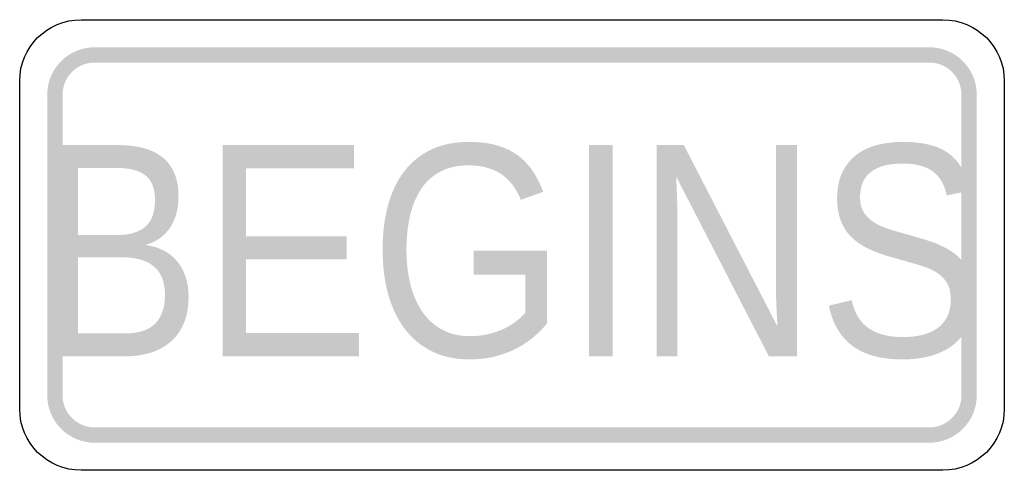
# Model space of a CAD drawing. Header units: inches. Extents: x -0.5 to 0.5, y -0.23 to 0.23.
import ezdxf

# ---------------------------------------------------------------- set-up
doc = ezdxf.new("R2010")
doc.units = ezdxf.units.IN
doc.header["$MEASUREMENT"] = 0

msp = doc.modelspace()

# ---------------------------------------------------------------- hatches: boundary and pattern name
for points in [[(-0.4238, 0.2009), (-0.4285, 0.2006), (-0.4332, 0.1999), (-0.4378, 0.1988), (-0.4422, 0.1972), (-0.4465, 0.1952), (-0.4506, 0.1927), (-0.4544, 0.1899), (-0.4579, 0.1867), (-0.4611, 0.1832), (-0.4639, 0.1794), (-0.4663, 0.1754), (-0.4684, 0.1711), (-0.47, 0.1666), (-0.4711, 0.162), (-0.4718, 0.1573), (-0.472, 0.1526), (-0.4565, 0.1526), (-0.4563, 0.1558), (-0.4558, 0.159), (-0.4551, 0.1621), (-0.454, 0.1651), (-0.4526, 0.168), (-0.451, 0.1708), (-0.449, 0.1733), (-0.4469, 0.1757), (-0.4445, 0.1779), (-0.4419, 0.1798), (-0.4392, 0.1814), (-0.4363, 0.1828), (-0.4333, 0.1839), (-0.4302, 0.1847), (-0.427, 0.1851), (-0.4238, 0.1853), (-0.4238, 0.2009)], [(0.4238, 0.2009), (-0.4238, 0.2009), (-0.4238, 0.1853), (0.4238, 0.1853), (0.4238, 0.2009)], [(0.472, 0.1526), (0.4718, 0.1573), (0.4711, 0.162), (0.47, 0.1666), (0.4684, 0.1711), (0.4663, 0.1754), (0.4639, 0.1794), (0.4611, 0.1832), (0.4579, 0.1867), (0.4544, 0.1899), (0.4506, 0.1927), (0.4465, 0.1952), (0.4422, 0.1972), (0.4378, 0.1988), (0.4332, 0.1999), (0.4285, 0.2006), (0.4238, 0.2009), (0.4238, 0.1853), (0.427, 0.1851), (0.4302, 0.1847), (0.4333, 0.1839), (0.4363, 0.1828), (0.4392, 0.1814), (0.4419, 0.1798), (0.4445, 0.1779), (0.4469, 0.1757), (0.449, 0.1733), (0.451, 0.1708), (0.4526, 0.168), (0.454, 0.1651), (0.4551, 0.1621), (0.4558, 0.159), (0.4563, 0.1558), (0.4565, 0.1526), (0.472, 0.1526)], [(-0.472, 0.1526), (-0.472, -0.1526), (-0.4565, -0.1526), (-0.4565, 0.1526), (-0.472, 0.1526)], [(0.472, -0.1526), (0.472, 0.1526), (0.4565, 0.1526), (0.4565, -0.1526), (0.472, -0.1526)], [(-0.2939, -0.1131), (-0.2939, 0.1015), (-0.1605, 0.1015), (-0.1605, 0.0777), (-0.2702, 0.0777), (-0.2702, 0.0089), (-0.168, 0.0089), (-0.168, -0.0146), (-0.2702, -0.0146), (-0.2702, -0.0894), (-0.1553, -0.0894), (-0.1553, -0.1131), (-0.2939, -0.1131)], [(0.0783, -0.1131), (0.0783, 0.1015), (0.1022, 0.1015), (0.1022, -0.1131), (0.0783, -0.1131)], [(-0.472, -0.1526), (-0.4718, -0.1571), (-0.4712, -0.1615), (-0.4702, -0.1658), (-0.4688, -0.17), (-0.467, -0.1741), (-0.4648, -0.178), (-0.4623, -0.1817), (-0.4594, -0.1851), (-0.4563, -0.1883), (-0.4529, -0.1911), (-0.4492, -0.1936), (-0.4453, -0.1958), (-0.4412, -0.1976), (-0.437, -0.199), (-0.4326, -0.2), (-0.4282, -0.2007), (-0.4238, -0.2009), (-0.4238, -0.1853), (-0.4268, -0.1852), (-0.4298, -0.1847), (-0.4327, -0.1841), (-0.4356, -0.1831), (-0.4383, -0.1819), (-0.441, -0.1804), (-0.4435, -0.1787), (-0.4458, -0.1768), (-0.4479, -0.1746), (-0.4499, -0.1723), (-0.4516, -0.1698), (-0.453, -0.1672), (-0.4543, -0.1644), (-0.4552, -0.1616), (-0.4559, -0.1586), (-0.4563, -0.1556), (-0.4565, -0.1526), (-0.472, -0.1526)], [(0.4238, -0.2009), (0.4285, -0.2006), (0.4332, -0.1999), (0.4378, -0.1988), (0.4422, -0.1972), (0.4465, -0.1952), (0.4506, -0.1927), (0.4544, -0.1899), (0.4579, -0.1867), (0.4611, -0.1832), (0.4639, -0.1794), (0.4663, -0.1754), (0.4684, -0.1711), (0.47, -0.1666), (0.4711, -0.162), (0.4718, -0.1573), (0.472, -0.1526), (0.4565, -0.1526), (0.4563, -0.1558), (0.4558, -0.159), (0.4551, -0.1621), (0.454, -0.1651), (0.4526, -0.168), (0.451, -0.1708), (0.449, -0.1733), (0.4469, -0.1757), (0.4445, -0.1779), (0.4419, -0.1798), (0.4392, -0.1814), (0.4363, -0.1828), (0.4333, -0.1839), (0.4302, -0.1847), (0.427, -0.1851), (0.4238, -0.1853), (0.4238, -0.2009)], [(-0.4238, -0.2009), (0.4238, -0.2009), (0.4238, -0.1853), (-0.4238, -0.1853), (-0.4238, -0.2009)]]:
    msp.add_hatch(color=7).paths.add_polyline_path(points)
h = msp.add_hatch(color=7)
edge = h.paths.add_edge_path()
edge.add_spline(control_points=[(-0.3285, -0.0527), (-0.3285, -0.0635), (-0.3302, -0.0728), (-0.3337, -0.0804), (-0.3371, -0.0881), (-0.3418, -0.0944), (-0.3478, -0.0992), (-0.3537, -0.104), (-0.3606, -0.1075), (-0.3684, -0.1098), (-0.3762, -0.112), (-0.3844, -0.1131), (-0.3931, -0.1131)], knot_values=[0, 0, 0, 0, 1, 1, 1, 2, 2, 2, 3, 3, 3, 4, 4, 4, 4], degree=3, periodic=0)
edge.add_line((-0.3931, -0.1131), (-0.4645, -0.1131))
edge.add_line((-0.4645, -0.1131), (-0.4645, 0.1015))
edge.add_line((-0.4645, 0.1015), (-0.4005, 0.1015))
edge.add_spline(control_points=[(-0.4005, 0.1015), (-0.3908, 0.1015), (-0.3821, 0.1005), (-0.3745, 0.0985), (-0.3669, 0.0965), (-0.3604, 0.0934), (-0.3551, 0.0891), (-0.3497, 0.0849), (-0.3457, 0.0795), (-0.3429, 0.0729), (-0.3401, 0.0664), (-0.3387, 0.0585), (-0.3387, 0.0494), (-0.3387, 0.0434), (-0.3394, 0.0378), (-0.3407, 0.0325), (-0.3421, 0.0272), (-0.3442, 0.0224), (-0.347, 0.0181), (-0.3498, 0.0138), (-0.3533, 0.0101), (-0.3575, 0.007), (-0.3617, 0.0039), (-0.3666, 0.0016), (-0.3722, 0)], knot_values=[0, 0, 0, 0, 1, 1, 1, 2, 2, 2, 3, 3, 3, 4, 4, 4, 5, 5, 5, 6, 6, 6, 7, 7, 7, 8, 8, 8, 8], degree=3, periodic=0)
edge.add_spline(control_points=[(-0.3722, 0), (-0.3651, -0.001), (-0.3588, -0.003), (-0.3533, -0.0059), (-0.3478, -0.0088), (-0.3433, -0.0126), (-0.3396, -0.0172), (-0.3359, -0.0217), (-0.3332, -0.027), (-0.3313, -0.0331), (-0.3294, -0.0391), (-0.3285, -0.0456), (-0.3285, -0.0527)], knot_values=[0, 0, 0, 0, 1, 1, 1, 2, 2, 2, 3, 3, 3, 4, 4, 4, 4], degree=3, periodic=0)
edge = h.paths.add_edge_path(flags=0)
edge.add_spline(control_points=[(-0.3525, -0.0504), (-0.3525, -0.0436), (-0.3536, -0.0378), (-0.3556, -0.033), (-0.3576, -0.0282), (-0.3605, -0.0243), (-0.3644, -0.0213), (-0.3682, -0.0182), (-0.3728, -0.016), (-0.3781, -0.0146), (-0.3835, -0.0132), (-0.3896, -0.0125), (-0.3963, -0.0125)], knot_values=[0, 0, 0, 0, 1, 1, 1, 2, 2, 2, 3, 3, 3, 4, 4, 4, 4], degree=3, periodic=0)
edge.add_line((-0.3963, -0.0125), (-0.4407, -0.0125))
edge.add_line((-0.4407, -0.0125), (-0.4407, -0.0898))
edge.add_line((-0.4407, -0.0898), (-0.3943, -0.0898))
edge.add_spline(control_points=[(-0.3943, -0.0898), (-0.3882, -0.0898), (-0.3826, -0.0892), (-0.3775, -0.088), (-0.3724, -0.0868), (-0.3681, -0.0846), (-0.3644, -0.0816), (-0.3606, -0.0785), (-0.3578, -0.0745), (-0.3557, -0.0694), (-0.3536, -0.0643), (-0.3525, -0.058), (-0.3525, -0.0504)], knot_values=[0, 0, 0, 0, 1, 1, 1, 2, 2, 2, 3, 3, 3, 4, 4, 4, 4], degree=3, periodic=0)
edge = h.paths.add_edge_path(flags=0)
edge.add_spline(control_points=[(-0.3626, 0.0459), (-0.3626, 0.0574), (-0.3658, 0.0657), (-0.3723, 0.0707), (-0.3788, 0.0757), (-0.3882, 0.0782), (-0.4005, 0.0782)], knot_values=[0, 0, 0, 0, 1, 1, 1, 2, 2, 2, 2], degree=3, periodic=0)
edge.add_line((-0.4005, 0.0782), (-0.4407, 0.0782))
edge.add_line((-0.4407, 0.0782), (-0.4407, 0.0102))
edge.add_line((-0.4407, 0.0102), (-0.4005, 0.0102))
edge.add_spline(control_points=[(-0.4005, 0.0102), (-0.3935, 0.0102), (-0.3876, 0.0111), (-0.3828, 0.0128), (-0.378, 0.0144), (-0.374, 0.0168), (-0.3711, 0.0199), (-0.3681, 0.023), (-0.3659, 0.0267), (-0.3646, 0.0311), (-0.3633, 0.0355), (-0.3626, 0.0404), (-0.3626, 0.0459)], knot_values=[0, 0, 0, 0, 1, 1, 1, 2, 2, 2, 3, 3, 3, 4, 4, 4, 4], degree=3, periodic=0)
h = msp.add_hatch(color=7)
edge = h.paths.add_edge_path()
edge.add_spline(control_points=[(-0.1314, -0.0048), (-0.1314, 0.0119), (-0.1296, 0.027), (-0.1259, 0.0405), (-0.1222, 0.054), (-0.1166, 0.0655), (-0.1093, 0.075), (-0.1019, 0.0845), (-0.0928, 0.0918), (-0.0819, 0.097), (-0.0709, 0.1021), (-0.0583, 0.1047), (-0.0439, 0.1047), (-0.033, 0.1047), (-0.0235, 0.1035), (-0.0154, 0.1012), (-0.0073, 0.0988), (-0.0002, 0.0955), (0.0058, 0.0911), (0.0118, 0.0867), (0.0168, 0.0814), (0.021, 0.0752), (0.0252, 0.0689), (0.0287, 0.0619), (0.0317, 0.0541)], knot_values=[0, 0, 0, 0, 1, 1, 1, 2, 2, 2, 3, 3, 3, 4, 4, 4, 5, 5, 5, 6, 6, 6, 7, 7, 7, 8, 8, 8, 8], degree=3, periodic=0)
edge.add_line((0.0317, 0.0541), (0.009, 0.0459))
edge.add_spline(control_points=[(0.009, 0.0459), (0.0068, 0.0512), (0.0042, 0.056), (0.0011, 0.0603), (-0.002, 0.0646), (-0.0057, 0.0683), (-0.01, 0.0713), (-0.0143, 0.0744), (-0.0193, 0.0767), (-0.025, 0.0784), (-0.0307, 0.0801), (-0.0372, 0.0809), (-0.0445, 0.0809), (-0.0551, 0.0809), (-0.0644, 0.0789), (-0.0723, 0.0748), (-0.0803, 0.0707), (-0.0868, 0.065), (-0.0919, 0.0574), (-0.097, 0.0499), (-0.1009, 0.0409), (-0.1034, 0.0303), (-0.1059, 0.0198), (-0.1072, 0.0081), (-0.1072, -0.0048), (-0.1072, -0.0177), (-0.1058, -0.0295), (-0.1031, -0.0402), (-0.1004, -0.051), (-0.0963, -0.0602), (-0.0909, -0.068), (-0.0855, -0.0757), (-0.0788, -0.0818), (-0.0707, -0.0861), (-0.0627, -0.0904), (-0.0534, -0.0926), (-0.0428, -0.0926), (-0.0359, -0.0926), (-0.0295, -0.0918), (-0.0237, -0.0904), (-0.0178, -0.089), (-0.0126, -0.0871), (-0.0078, -0.0849), (-0.0031, -0.0826), (0.001, -0.08), (0.0046, -0.0772), (0.0081, -0.0745), (0.0111, -0.0716), (0.0135, -0.0688)], knot_values=[0, 0, 0, 0, 1, 1, 1, 2, 2, 2, 3, 3, 3, 4, 4, 4, 5, 5, 5, 6, 6, 6, 7, 7, 7, 8, 8, 8, 9, 9, 9, 10, 10, 10, 11, 11, 11, 12, 12, 12, 13, 13, 13, 14, 14, 14, 15, 15, 15, 16, 16, 16, 16], degree=3, periodic=0)
edge.add_line((0.0135, -0.0688), (0.0135, -0.0301))
edge.add_line((0.0135, -0.0301), (-0.039, -0.0301))
edge.add_line((-0.039, -0.0301), (-0.039, -0.0058))
edge.add_line((-0.039, -0.0058), (0.0355, -0.0058))
edge.add_line((0.0355, -0.0058), (0.0355, -0.0798))
edge.add_spline(control_points=[(0.0355, -0.0798), (0.0315, -0.0846), (0.0269, -0.0893), (0.0217, -0.0937), (0.0165, -0.0981), (0.0106, -0.102), (0.004, -0.1053), (-0.0026, -0.1087), (-0.0099, -0.1113), (-0.0177, -0.1133), (-0.0255, -0.1152), (-0.0339, -0.1162), (-0.0428, -0.1162), (-0.0576, -0.1162), (-0.0706, -0.1134), (-0.0816, -0.1079), (-0.0927, -0.1023), (-0.1019, -0.0946), (-0.1093, -0.0847), (-0.1166, -0.0748), (-0.1222, -0.0631), (-0.1259, -0.0495), (-0.1296, -0.0359), (-0.1314, -0.021), (-0.1314, -0.0048)], knot_values=[0, 0, 0, 0, 1, 1, 1, 2, 2, 2, 3, 3, 3, 4, 4, 4, 5, 5, 5, 6, 6, 6, 7, 7, 7, 8, 8, 8, 8], degree=3, periodic=0)
h = msp.add_hatch(color=7)
edge = h.paths.add_edge_path()
edge.add_line((0.2609, -0.1131), (0.1667, 0.0696))
edge.add_spline(control_points=[(0.1667, 0.0696), (0.1667, 0.0696), (0.167, 0.0647), (0.1674, 0.0549), (0.1676, 0.0507), (0.1677, 0.0463), (0.1678, 0.0417), (0.1679, 0.0371), (0.168, 0.033), (0.168, 0.0294)], knot_values=[0, 0, 0, 0, 1, 1, 1, 2, 2, 2, 3, 3, 3, 3], degree=3, periodic=0)
edge.add_line((0.168, 0.0294), (0.168, -0.1131))
edge.add_line((0.168, -0.1131), (0.1468, -0.1131))
edge.add_line((0.1468, -0.1131), (0.1468, 0.1015))
edge.add_line((0.1468, 0.1015), (0.1745, 0.1015))
edge.add_line((0.1745, 0.1015), (0.2695, -0.0825))
edge.add_spline(control_points=[(0.2695, -0.0825), (0.2693, -0.0775), (0.2691, -0.0726), (0.2688, -0.0676), (0.2686, -0.0633), (0.2684, -0.0587), (0.2682, -0.0536), (0.2681, -0.0486), (0.268, -0.0438), (0.268, -0.0393)], knot_values=[0, 0, 0, 0, 1, 1, 1, 2, 2, 2, 3, 3, 3, 3], degree=3, periodic=0)
edge.add_line((0.268, -0.0393), (0.268, 0.1015))
edge.add_line((0.268, 0.1015), (0.2895, 0.1015))
edge.add_line((0.2895, 0.1015), (0.2895, -0.1131))
edge.add_line((0.2895, -0.1131), (0.2609, -0.1131))
h = msp.add_hatch(color=7)
edge = h.paths.add_edge_path()
edge.add_spline(control_points=[(0.4692, -0.0539), (0.4692, -0.0629), (0.4677, -0.0712), (0.4649, -0.0788), (0.462, -0.0865), (0.4575, -0.093), (0.4515, -0.0986), (0.4455, -0.1041), (0.438, -0.1084), (0.4289, -0.1115), (0.4198, -0.1146), (0.409, -0.1162), (0.3965, -0.1162), (0.3746, -0.1162), (0.3575, -0.1115), (0.3453, -0.1021), (0.3331, -0.0928), (0.3253, -0.0793), (0.3219, -0.0616)], knot_values=[0, 0, 0, 0, 1, 1, 1, 2, 2, 2, 3, 3, 3, 4, 4, 4, 5, 5, 5, 6, 6, 6, 6], degree=3, periodic=0)
edge.add_line((0.3219, -0.0616), (0.3451, -0.056))
edge.add_spline(control_points=[(0.3451, -0.056), (0.3462, -0.0616), (0.348, -0.0667), (0.3504, -0.0712), (0.3528, -0.0758), (0.3561, -0.0797), (0.3602, -0.083), (0.3643, -0.0863), (0.3694, -0.0889), (0.3755, -0.0907), (0.3816, -0.0926), (0.3889, -0.0935), (0.3973, -0.0935), (0.4044, -0.0935), (0.4109, -0.0927), (0.4169, -0.0913), (0.4228, -0.0898), (0.4279, -0.0875), (0.4321, -0.0845), (0.4363, -0.0814), (0.4396, -0.0775), (0.442, -0.0727), (0.4444, -0.0679), (0.4456, -0.0621), (0.4456, -0.0554), (0.4456, -0.0484), (0.4443, -0.0427), (0.4416, -0.0383), (0.439, -0.034), (0.4353, -0.0304), (0.4306, -0.0275), (0.4259, -0.0247), (0.4202, -0.0223), (0.4136, -0.0204)], knot_values=[0, 0, 0, 0, 1, 1, 1, 2, 2, 2, 3, 3, 3, 4, 4, 4, 5, 5, 5, 6, 6, 6, 7, 7, 7, 8, 8, 8, 9, 9, 9, 10, 10, 10, 11, 11, 11, 11], degree=3, periodic=0)
edge.add_line((0.4136, -0.0204), (0.3918, -0.0141))
edge.add_spline(control_points=[(0.3918, -0.0141), (0.387, -0.0128), (0.382, -0.0114), (0.3771, -0.0098), (0.3721, -0.0082), (0.3673, -0.0063), (0.3627, -0.0042), (0.3582, -0.002), (0.3539, 0.0006), (0.35, 0.0035), (0.346, 0.0065), (0.3425, 0.01), (0.3396, 0.0141), (0.3367, 0.0182), (0.3343, 0.023), (0.3327, 0.0284), (0.331, 0.0339), (0.3302, 0.0401), (0.3302, 0.0472), (0.3302, 0.0574), (0.3319, 0.0661), (0.3353, 0.0734), (0.3387, 0.0806), (0.3434, 0.0866), (0.3493, 0.0913), (0.3553, 0.0959), (0.3624, 0.0993), (0.3706, 0.1015), (0.3788, 0.1036), (0.3876, 0.1047), (0.397, 0.1047), (0.4079, 0.1047), (0.4172, 0.1036), (0.425, 0.1015), (0.4327, 0.0995), (0.4393, 0.0963), (0.4446, 0.0922), (0.4499, 0.088), (0.4542, 0.0829), (0.4574, 0.0767), (0.4606, 0.0706), (0.4631, 0.0634), (0.4651, 0.0553)], knot_values=[0, 0, 0, 0, 1, 1, 1, 2, 2, 2, 3, 3, 3, 4, 4, 4, 5, 5, 5, 6, 6, 6, 7, 7, 7, 8, 8, 8, 9, 9, 9, 10, 10, 10, 11, 11, 11, 12, 12, 12, 13, 13, 13, 14, 14, 14, 14], degree=3, periodic=0)
edge.add_line((0.4651, 0.0553), (0.4416, 0.0503))
edge.add_spline(control_points=[(0.4416, 0.0503), (0.4405, 0.0555), (0.4388, 0.0601), (0.4366, 0.0641), (0.4344, 0.0682), (0.4314, 0.0716), (0.4278, 0.0744), (0.4242, 0.0771), (0.4199, 0.0792), (0.4147, 0.0806), (0.4096, 0.082), (0.4036, 0.0827), (0.3967, 0.0827), (0.3886, 0.0827), (0.3818, 0.0818), (0.3762, 0.0801), (0.3707, 0.0783), (0.3662, 0.0759), (0.3629, 0.0728), (0.3595, 0.0698), (0.3571, 0.0662), (0.3557, 0.0621), (0.3542, 0.058), (0.3535, 0.0535), (0.3535, 0.0488), (0.3535, 0.0424), (0.3548, 0.0371), (0.3574, 0.033), (0.3601, 0.0289), (0.3636, 0.0255), (0.3681, 0.0227), (0.3725, 0.02), (0.3777, 0.0177), (0.3837, 0.0159), (0.3896, 0.014), (0.3959, 0.0122), (0.4025, 0.0104)], knot_values=[0, 0, 0, 0, 1, 1, 1, 2, 2, 2, 3, 3, 3, 4, 4, 4, 5, 5, 5, 6, 6, 6, 7, 7, 7, 8, 8, 8, 9, 9, 9, 10, 10, 10, 11, 11, 11, 12, 12, 12, 12], degree=3, periodic=0)
edge.add_spline(control_points=[(0.4025, 0.0104), (0.4025, 0.0104), (0.4079, 0.0088), (0.4186, 0.0057), (0.424, 0.0041), (0.4292, 0.0023), (0.4341, 0.0001), (0.439, -0.0021), (0.4436, -0.0046), (0.4479, -0.0076), (0.4521, -0.0105), (0.4559, -0.0141), (0.4591, -0.0184), (0.4623, -0.0227), (0.4647, -0.0277), (0.4665, -0.0335), (0.4683, -0.0393), (0.4692, -0.0461), (0.4692, -0.0539)], knot_values=[0, 0, 0, 0, 1, 1, 1, 2, 2, 2, 3, 3, 3, 4, 4, 4, 5, 5, 5, 6, 6, 6, 6], degree=3, periodic=0)

# ---------------------------------------------------------------- linework, layer by layer
at = {"color": 7}
for points in [[(-0.4377, 0.2288), (0.4377, 0.2288)], [(-0.5, -0.1666), (-0.5, 0.1666)], [(0.5, 0.1666), (0.5, -0.1666)], [(0.4377, -0.2288), (-0.4377, -0.2288)]]:
    msp.add_lwpolyline(points, dxfattribs=at)
for points in [[(-0.5, 0.1666), (-0.5, 0.201), (-0.4721, 0.2288), (-0.4377, 0.2288)], [(0.4377, 0.2288), (0.4721, 0.2288), (0.5, 0.201), (0.5, 0.1666)], [(-0.4377, -0.2288), (-0.4721, -0.2288), (-0.5, -0.201), (-0.5, -0.1666)], [(0.5, -0.1666), (0.5, -0.201), (0.4721, -0.2288), (0.4377, -0.2288)]]:
    msp.add_open_spline(points, degree=3, dxfattribs=at)

doc.saveas('drawing.dxf')
